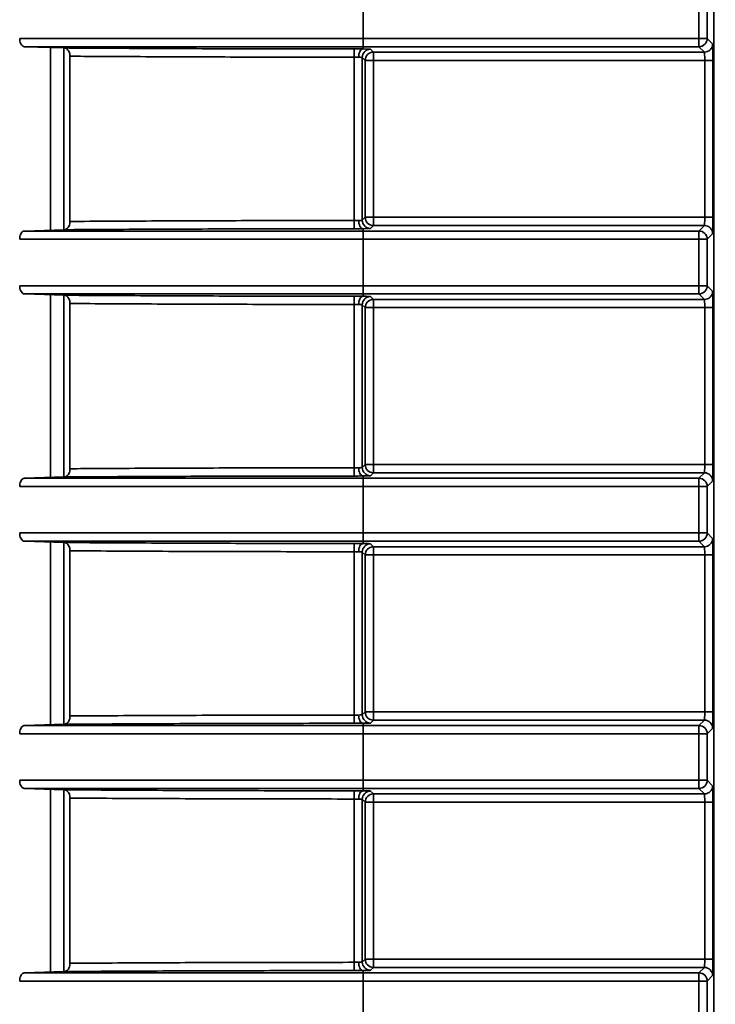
# Model space of a CAD drawing. Header units: millimetres. Extents: x 0 to 1118, y 0 to 864.
# Tile 56 of 250: x 81 to 86, y 488 to 495. Entities that reach past the tile are written whole.
import ezdxf

# ---------------------------------------------------------------- set-up
doc = ezdxf.new("R2010")
doc.units = ezdxf.units.MM
doc.styles.add('SLDTEXTSTYLE0', font='TXT', dxfattribs={"width": 0.605})
doc.dimstyles.new('SLDDIMSTYLE3', dxfattribs={"dimtxt": 4.233333, "dimasz": 4.572, "dimexe": 0, "dimexo": 0.0625, "dimgap": 1.058333, "dimtad": 0, "dimtih": 1, "dimtoh": 1, "dimdec": 1, "dimlfac": 4, "dimrnd": 1e-09, "dimzin": 4, "dimdsep": 46, "dimtxsty": 'SLDTEXTSTYLE0', "dimsah": 1, "dimcen": 0.09, "dimadec": 0, "dimazin": 1, "dimtfac": 1, "dimtofl": 0, "dimtmove": 0, "dimatfit": 3, "dimfxl": 1, "dimfrac": 2, "dimtolj": 1, "dimtzin": 12, "dimarcsym": 0})

# ---------------------------------------------------------------- blocks, each defined once
blk = doc.blocks.new('_D_12')
at = {"color": 7, "linetype": 'Continuous', "lineweight": 0}
for p, q in [((156.1682, 534.5674), (154.7129, 534.5674)), ((154.7129, 534.5674), (154.7129, 528.0704)), ((167.4864, 534.5674), (168.9416, 534.5674)), ((168.9416, 534.5674), (168.9416, 528.0704)), ((77.2975, 503.3869), (77.2975, 532.9191)), ((231.805, 451.8289), (231.805, 532.9191)), ((77.2975, 531.3189), (137.7365, 531.3189)), ((231.805, 531.3189), (171.366, 531.3189)), ((154.7129, 528.0704), (156.1682, 528.0704)), ((168.9416, 528.0704), (167.4864, 528.0704))]:
    blk.add_line(p, q, dxfattribs=at)
at = {"color": 7, "linetype": 'Continuous', "lineweight": 18}
for points in [[(77.2975, 531.3189), (81.8695, 530.5569), (81.8695, 532.0809)], [(231.805, 531.3189), (227.233, 532.0809), (227.233, 530.5569)]]:
    blk.add_solid(points, dxfattribs=at)
at = {"color": 7, "linetype": 'Continuous', "lineweight": 18, "char_height": 4.23333, "attachment_point": 1, "style": 'SLDTEXTSTYLE0'}
for s, insert in [('618.0', (138.7057, 533.5274)), ('24.3', (156.1682, 533.5274))]:
    blk.add_mtext(s, dxfattribs=dict(at, insert=insert))
blk = doc.blocks.new('_D_13')
at = {"color": 7, "linetype": 'Continuous', "lineweight": 0}
for p, q in [((85.0436, 497.0242), (48.5948, 497.0242)), ((50.195, 497.0242), (50.195, 476.8678)), ((57.7944, 475.8977), (56.3392, 475.8977)), ((56.3392, 475.8977), (56.3392, 469.4007)), ((65.8789, 475.8977), (67.3341, 475.8977)), ((67.3341, 475.8977), (67.3341, 469.4007)), ((56.3392, 469.4007), (57.7944, 469.4007)), ((67.3341, 469.4007), (65.8789, 469.4007)), ((50.195, 448.2742), (50.195, 468.4306)), ((85.0436, 448.2742), (48.5948, 448.2742))]:
    blk.add_line(p, q, dxfattribs=at)
at = {"color": 7, "linetype": 'Continuous', "lineweight": 18}
for points in [[(50.195, 497.0242), (49.433, 492.4522), (50.957, 492.4522)], [(50.195, 448.2742), (50.957, 452.8462), (49.433, 452.8462)]]:
    blk.add_solid(points, dxfattribs=at)
at = {"color": 7, "linetype": 'Continuous', "lineweight": 18, "char_height": 4.23333, "attachment_point": 1, "style": 'SLDTEXTSTYLE0'}
for s, insert in [('3X', (31.6006, 474.8578)), ('195.0', (40.3319, 474.8578)), ('7.7', (57.7944, 474.8578))]:
    blk.add_mtext(s, dxfattribs=dict(at, insert=insert))

msp = doc.modelspace()

# ---------------------------------------------------------------- linework, layer by layer
at = {"color": 7, "linetype": 'Continuous', "lineweight": 35}
for p, q in [((86.2063, 449.8492), (86.2063, 495.5742)), ((83.5475, 495.3253), (83.5475, 494.9731)), ((86.0946, 494.9731), (86.0946, 495.3253)), ((86.1571, 495.3253), (86.1571, 494.9731)), ((83.5475, 494.9106), (83.5475, 494.9731)), ((83.5475, 494.9731), (86.0946, 494.9731)), ((86.0946, 494.9106), (86.0946, 494.9731)), ((86.0946, 494.9731), (86.1571, 494.9731)), ((86.1571, 494.9731), (86.1986, 494.9316)), ((80.9785, 494.9105), (81.2811, 494.9008)), ((81.1777, 493.5193), (81.1777, 494.9041)), ((81.2768, 494.9009), (81.2768, 493.5225)), ((83.4788, 494.8933), (83.4788, 494.8309)), ((83.5475, 494.9106), (83.5475, 494.893)), ((86.0946, 494.9106), (83.5475, 494.9106)), ((83.6038, 494.8912), (83.6259, 494.8691)), ((83.6259, 494.8691), (86.1361, 494.8691)), ((83.6259, 494.8066), (83.6259, 494.8691)), ((86.1361, 494.8691), (86.0946, 494.9106)), ((81.3241, 493.5854), (81.3241, 494.838)), ((83.4788, 493.5925), (83.4788, 494.8309)), ((83.5413, 494.8287), (83.5413, 493.5947)), ((83.5634, 494.8066), (83.5413, 494.8287)), ((83.5634, 493.6168), (83.5634, 494.8066)), ((83.6259, 494.8066), (83.5634, 494.8066)), ((86.1383, 494.8066), (83.6259, 494.8066)), ((83.6259, 494.8066), (83.6259, 493.6168)), ((86.2008, 494.8066), (86.1383, 494.8066)), ((86.1383, 493.6168), (86.1383, 494.8066)), ((86.2008, 494.8066), (86.2008, 493.6168)), ((83.4788, 493.5301), (83.4788, 493.5925)), ((83.5413, 493.5947), (83.5634, 493.6168)), ((83.6259, 493.6168), (83.5634, 493.6168)), ((83.6259, 493.5543), (83.6259, 493.6168)), ((83.6259, 493.6168), (86.1383, 493.6168)), ((86.2008, 493.6168), (86.1383, 493.6168)), ((81.2811, 493.5226), (80.9785, 493.5129)), ((83.5475, 493.5304), (83.5475, 493.5128)), ((83.5475, 493.4503), (83.5475, 493.5128)), ((83.5475, 493.5128), (86.0946, 493.5128)), ((83.6259, 493.5543), (83.6038, 493.5322)), ((86.1361, 493.5543), (83.6259, 493.5543)), ((86.0946, 493.5128), (86.1361, 493.5543)), ((86.0946, 493.4503), (86.0946, 493.5128)), ((83.5475, 493.4503), (83.5475, 493.0981)), ((86.0946, 493.4503), (83.5475, 493.4503)), ((86.0946, 493.0981), (86.0946, 493.4503)), ((86.0946, 493.4503), (86.1571, 493.4503)), ((86.1986, 493.4918), (86.1571, 493.4503)), ((86.1571, 493.4503), (86.1571, 493.0981)), ((83.5475, 493.0356), (83.5475, 493.0981)), ((83.5475, 493.0981), (86.0946, 493.0981)), ((86.0946, 493.0356), (86.0946, 493.0981)), ((86.0946, 493.0981), (86.1571, 493.0981)), ((86.1571, 493.0981), (86.1986, 493.0566)), ((80.9785, 493.0355), (81.2811, 493.0258)), ((81.1777, 491.6443), (81.1777, 493.0291)), ((81.2768, 493.0259), (81.2768, 491.6475)), ((83.4788, 493.0183), (83.4788, 492.9559)), ((83.5475, 493.0356), (83.5475, 493.018)), ((86.0946, 493.0356), (83.5475, 493.0356)), ((83.6038, 493.0162), (83.6259, 492.9941)), ((83.6259, 492.9941), (86.1361, 492.9941)), ((83.6259, 492.9316), (83.6259, 492.9941)), ((86.1361, 492.9941), (86.0946, 493.0356)), ((81.3241, 491.7104), (81.3241, 492.963)), ((83.4788, 491.7175), (83.4788, 492.9559)), ((83.5413, 492.9537), (83.5413, 491.7197)), ((83.5634, 492.9316), (83.5413, 492.9537)), ((83.5634, 491.7418), (83.5634, 492.9316)), ((83.6259, 492.9316), (83.5634, 492.9316)), ((83.6259, 492.9316), (83.6259, 491.7418)), ((86.1383, 492.9316), (83.6259, 492.9316)), ((86.2008, 492.9316), (86.1383, 492.9316)), ((86.1383, 491.7418), (86.1383, 492.9316)), ((86.2008, 492.9316), (86.2008, 491.7418)), ((83.4788, 491.6551), (83.4788, 491.7175)), ((83.5413, 491.7197), (83.5634, 491.7418)), ((83.6259, 491.7418), (83.5634, 491.7418)), ((83.6259, 491.6793), (83.6259, 491.7418)), ((83.6259, 491.7418), (86.1383, 491.7418)), ((86.2008, 491.7418), (86.1383, 491.7418)), ((81.2811, 491.6476), (80.9785, 491.6379)), ((83.5475, 491.6554), (83.5475, 491.6378)), ((83.5475, 491.5753), (83.5475, 491.6378)), ((83.5475, 491.6378), (86.0946, 491.6378)), ((83.6259, 491.6793), (83.6038, 491.6572)), ((86.1361, 491.6793), (83.6259, 491.6793)), ((86.0946, 491.6378), (86.1361, 491.6793)), ((86.0946, 491.5753), (86.0946, 491.6378)), ((83.5475, 491.5753), (83.5475, 491.2231)), ((86.0946, 491.5753), (83.5475, 491.5753)), ((86.0946, 491.2231), (86.0946, 491.5753)), ((86.0946, 491.5753), (86.1571, 491.5753)), ((86.1986, 491.6168), (86.1571, 491.5753)), ((86.1571, 491.5753), (86.1571, 491.2231)), ((83.5475, 491.1606), (83.5475, 491.2231)), ((83.5475, 491.2231), (86.0946, 491.2231)), ((86.0946, 491.1606), (86.0946, 491.2231)), ((86.0946, 491.2231), (86.1571, 491.2231)), ((86.1571, 491.2231), (86.1986, 491.1816)), ((80.9785, 491.1605), (81.2811, 491.1508)), ((81.1777, 489.7693), (81.1777, 491.1541)), ((81.2768, 491.1509), (81.2768, 489.7725)), ((83.4788, 491.1433), (83.4788, 491.0809)), ((83.5475, 491.1606), (83.5475, 491.143)), ((86.0946, 491.1606), (83.5475, 491.1606)), ((83.6038, 491.1412), (83.6259, 491.1191)), ((83.6259, 491.1191), (86.1361, 491.1191)), ((83.6259, 491.0566), (83.6259, 491.1191)), ((86.1361, 491.1191), (86.0946, 491.1606)), ((81.3241, 489.8354), (81.3241, 491.088)), ((83.4788, 489.8425), (83.4788, 491.0809)), ((83.5413, 491.0787), (83.5413, 489.8447)), ((83.5634, 491.0566), (83.5413, 491.0787)), ((83.5634, 489.8668), (83.5634, 491.0566)), ((83.6259, 491.0566), (83.5634, 491.0566)), ((83.6259, 491.0566), (83.6259, 489.8668)), ((86.1383, 491.0566), (83.6259, 491.0566)), ((86.2008, 491.0566), (86.1383, 491.0566)), ((86.1383, 489.8668), (86.1383, 491.0566)), ((86.2008, 491.0566), (86.2008, 489.8668)), ((83.5413, 489.8447), (83.5634, 489.8668)), ((83.6259, 489.8668), (83.5634, 489.8668)), ((83.6259, 489.8043), (83.6259, 489.8668)), ((83.6259, 489.8668), (86.1383, 489.8668)), ((86.2008, 489.8668), (86.1383, 489.8668)), ((81.2811, 489.7726), (80.9785, 489.7629)), ((83.4788, 489.7801), (83.4788, 489.8425)), ((83.5475, 489.7804), (83.5475, 489.7628)), ((83.6259, 489.8043), (83.6038, 489.7822)), ((86.1361, 489.8043), (83.6259, 489.8043)), ((86.0946, 489.7628), (86.1361, 489.8043)), ((83.5475, 489.7003), (83.5475, 489.7628)), ((83.5475, 489.7628), (86.0946, 489.7628)), ((83.5475, 489.7003), (83.5475, 489.3481)), ((86.0946, 489.7003), (83.5475, 489.7003)), ((86.0946, 489.7003), (86.0946, 489.7628)), ((86.0946, 489.3481), (86.0946, 489.7003)), ((86.0946, 489.7003), (86.1571, 489.7003)), ((86.1986, 489.7418), (86.1571, 489.7003)), ((86.1571, 489.7003), (86.1571, 489.3481)), ((83.5475, 489.2856), (83.5475, 489.3481)), ((83.5475, 489.3481), (86.0946, 489.3481)), ((86.0946, 489.2856), (86.0946, 489.3481)), ((86.0946, 489.3481), (86.1571, 489.3481)), ((86.1571, 489.3481), (86.1986, 489.3066)), ((80.9785, 489.2855), (81.2811, 489.2758)), ((81.1777, 487.8943), (81.1777, 489.2791)), ((81.2768, 489.2759), (81.2768, 487.8975)), ((83.4788, 489.2683), (83.4788, 489.2059)), ((83.5475, 489.2856), (83.5475, 489.268)), ((86.0946, 489.2856), (83.5475, 489.2856)), ((83.6038, 489.2662), (83.6259, 489.2441)), ((86.1361, 489.2441), (86.0946, 489.2856)), ((81.3241, 487.9604), (81.3241, 489.213)), ((83.4788, 487.9675), (83.4788, 489.2059)), ((83.5413, 489.2037), (83.5413, 487.9697)), ((83.5634, 489.1816), (83.5413, 489.2037)), ((83.5634, 487.9918), (83.5634, 489.1816)), ((83.6259, 489.1816), (83.5634, 489.1816)), ((83.6259, 489.2441), (86.1361, 489.2441)), ((83.6259, 489.1816), (83.6259, 489.2441)), ((86.1383, 489.1816), (83.6259, 489.1816)), ((83.6259, 489.1816), (83.6259, 487.9918)), ((86.2008, 489.1816), (86.1383, 489.1816)), ((86.1383, 487.9918), (86.1383, 489.1816)), ((86.2008, 489.1816), (86.2008, 487.9918)), ((83.5413, 487.9697), (83.5634, 487.9918)), ((83.6259, 487.9918), (83.5634, 487.9918)), ((83.6259, 487.9293), (83.6259, 487.9918)), ((83.6259, 487.9918), (86.1383, 487.9918)), ((86.2008, 487.9918), (86.1383, 487.9918)), ((83.4788, 487.9051), (83.4788, 487.9675)), ((83.5475, 487.9054), (83.5475, 487.8878)), ((83.6259, 487.9293), (83.6038, 487.9072)), ((86.1361, 487.9293), (83.6259, 487.9293)), ((86.0946, 487.8878), (86.1361, 487.9293)), ((81.2811, 487.8976), (80.9785, 487.8879)), ((83.5475, 487.8253), (83.5475, 487.8878)), ((83.5475, 487.8878), (86.0946, 487.8878)), ((86.0946, 487.8253), (86.0946, 487.8878)), ((86.1986, 487.8668), (86.1571, 487.8253)), ((83.5475, 487.8253), (83.5475, 487.4731)), ((86.0946, 487.8253), (83.5475, 487.8253)), ((86.0946, 487.4731), (86.0946, 487.8253)), ((86.0946, 487.8253), (86.1571, 487.8253)), ((86.1571, 487.8253), (86.1571, 487.4731))]:
    msp.add_line(p, q, dxfattribs=at)
at = {"color": 7, "linetype": 'Continuous', "lineweight": 35, "flags": 128}
for points in [[(83.5475, 494.893), (83.5409, 494.8916), (83.5345, 494.888), (83.5286, 494.8821), (83.5234, 494.8744), (83.5191, 494.8649), (83.5159, 494.8542), (83.5139, 494.8426), (83.5132, 494.8305)], [(83.5475, 493.5304), (83.5409, 493.5318), (83.5345, 493.5354), (83.5286, 493.5413), (83.5234, 493.549), (83.5191, 493.5585), (83.5159, 493.5692), (83.5139, 493.5808), (83.5132, 493.5929)], [(83.5475, 493.018), (83.5409, 493.0166), (83.5345, 493.013), (83.5286, 493.0071), (83.5234, 492.9994), (83.5191, 492.9899), (83.5159, 492.9792), (83.5139, 492.9676), (83.5132, 492.9555)], [(83.5475, 491.6554), (83.5409, 491.6568), (83.5345, 491.6604), (83.5286, 491.6663), (83.5234, 491.674), (83.5191, 491.6835), (83.5159, 491.6942), (83.5139, 491.7058), (83.5132, 491.7179)], [(83.5475, 491.143), (83.5409, 491.1416), (83.5345, 491.138), (83.5286, 491.1321), (83.5234, 491.1244), (83.5191, 491.1149), (83.5159, 491.1042), (83.5139, 491.0926), (83.5132, 491.0805)], [(83.5475, 489.7804), (83.5409, 489.7818), (83.5345, 489.7854), (83.5286, 489.7913), (83.5234, 489.799), (83.5191, 489.8085), (83.5159, 489.8192), (83.5139, 489.8308), (83.5132, 489.8429)], [(83.5475, 489.268), (83.5409, 489.2666), (83.5345, 489.263), (83.5286, 489.2571), (83.5234, 489.2494), (83.5191, 489.2399), (83.5159, 489.2292), (83.5139, 489.2176), (83.5132, 489.2055)], [(83.5475, 487.9054), (83.5409, 487.9068), (83.5345, 487.9104), (83.5286, 487.9163), (83.5234, 487.924), (83.5191, 487.9335), (83.5159, 487.9442), (83.5139, 487.9558), (83.5132, 487.9679)]]:
    msp.add_lwpolyline(points, dxfattribs=at)
at = {"color": 7, "linetype": 'Continuous', "lineweight": 35}
for centre, start, end in [((86.0946, 494.9731), 270.02044, 359.97956), ((86.1361, 494.9316), 270.02044, 359.97956), ((83.6038, 494.8287), 90.02044, 179.97956), ((83.6259, 494.8066), 90.02044, 179.97956), ((83.6038, 493.5947), 180.02044, 269.97956), ((83.6259, 493.6168), 180.02044, 269.97956), ((86.0946, 493.4503), 0.02044, 89.97956), ((86.1361, 493.4918), 0.02044, 89.97956), ((86.0946, 493.0981), 270.02044, 359.97956), ((86.1361, 493.0566), 270.02044, 359.97956), ((83.6038, 492.9537), 90.02044, 179.97956), ((83.6259, 492.9316), 90.02044, 179.97956), ((83.6038, 491.7197), 180.02044, 269.97956), ((83.6259, 491.7418), 180.02044, 269.97956), ((86.0946, 491.5753), 0.02044, 89.97956), ((86.1361, 491.6168), 0.02044, 89.97956), ((86.0946, 491.2231), 270.02044, 359.97956), ((83.6038, 491.0787), 90.02044, 179.97956), ((83.6259, 491.0566), 90.02044, 179.97956), ((86.1361, 491.1816), 270.02044, 359.97956), ((83.6038, 489.8447), 180.02044, 269.97956), ((83.6259, 489.8668), 180.02044, 269.97956), ((86.1361, 489.7418), 0.02044, 89.97956), ((86.0946, 489.7003), 0.02044, 89.97956), ((86.0946, 489.3481), 270.02044, 359.97956), ((83.6038, 489.2037), 90.02044, 179.97956), ((86.1361, 489.3066), 270.02044, 359.97956), ((83.6259, 489.1816), 90.02044, 179.97956), ((83.6259, 487.9918), 180.02044, 269.97956), ((83.6038, 487.9697), 180.02044, 269.97956), ((86.1361, 487.8668), 0.02044, 89.97956), ((86.0946, 487.8253), 0.02044, 89.97956)]:
    msp.add_arc(centre, 0.0625, start, end, dxfattribs=at)
for centre, major_axis, ratio, start_param, end_param in [((86.1986, 494.8066), (0, 0.125), 0.017455, 4.712389, 6.265732), ((83.4788, 494.8912), (0.125, 0), 0.017455, 0.017453, 0.98898), ((86.1361, 494.8066), (0, 0.0625), 0.03491, 4.712389, 6.265732), ((83.4788, 494.8287), (0.0625, 0), 0.03491, 0.017453, 0.98898), ((83.4788, 493.5947), (0.0625, 0), 0.03491, 5.294205, 6.265732), ((86.1361, 493.6168), (0, 0.0625), 0.03491, 3.159046, 4.712389), ((86.1986, 493.6168), (0, 0.125), 0.017455, 3.159046, 4.712389), ((83.4788, 493.5322), (0.125, 0), 0.017455, 5.294205, 6.265732), ((86.1986, 492.9316), (0, 0.125), 0.017455, 4.712389, 6.265732), ((83.4788, 493.0162), (0.125, 0), 0.017455, 0.017453, 0.98898), ((86.1361, 492.9316), (0, 0.0625), 0.03491, 4.712389, 6.265732), ((83.4788, 492.9537), (0.0625, 0), 0.03491, 0.017453, 0.98898), ((83.4788, 491.7197), (0.0625, 0), 0.03491, 5.294205, 6.265732), ((86.1361, 491.7418), (0, 0.0625), 0.03491, 3.159046, 4.712389), ((86.1986, 491.7418), (0, 0.125), 0.017455, 3.159046, 4.712389), ((83.4788, 491.6572), (0.125, 0), 0.017455, 5.294205, 6.265732), ((83.4788, 491.1412), (0.125, 0), 0.017455, 0.017453, 0.98898), ((86.1361, 491.0566), (0, 0.0625), 0.03491, 4.712389, 6.265732), ((86.1986, 491.0566), (0, 0.125), 0.017455, 4.712389, 6.265732), ((83.4788, 491.0787), (0.0625, 0), 0.03491, 0.017453, 0.98898), ((83.4788, 489.8447), (0.0625, 0), 0.03491, 5.294205, 6.265732), ((86.1361, 489.8668), (0, 0.0625), 0.03491, 3.159046, 4.712389), ((86.1986, 489.8668), (0, 0.125), 0.017455, 3.159046, 4.712389), ((83.4788, 489.7822), (0.125, 0), 0.017455, 5.294205, 6.265732), ((83.4788, 489.2662), (0.125, 0), 0.017455, 0.017453, 0.98898), ((86.1986, 489.1816), (0, 0.125), 0.017455, 4.712389, 6.265732), ((83.4788, 489.2037), (0.0625, 0), 0.03491, 0.017453, 0.98898), ((86.1361, 489.1816), (0, 0.0625), 0.03491, 4.712389, 6.265732), ((86.1361, 487.9918), (0, 0.0625), 0.03491, 3.159046, 4.712389), ((86.1986, 487.9918), (0, 0.125), 0.017455, 3.159046, 4.712389), ((83.4788, 487.9697), (0.0625, 0), 0.03491, 5.294205, 6.265732), ((83.4788, 487.9072), (0.125, 0), 0.017455, 5.294205, 6.265732)]:
    msp.add_ellipse(centre, major_axis=major_axis, ratio=ratio, start_param=start_param, end_param=end_param, dxfattribs=at)
for points, knots in [([(80.9427, 494.973), (81.0323, 494.973), (81.4385, 494.9731), (82.0873, 494.9731), (82.8751, 494.9731), (83.3264, 494.9731), (83.5475, 494.9731)], [0, 0, 0, 0, 0.109375, 0.495956, 0.753142, 1, 1, 1, 1]), ([(80.9785, 494.9105), (80.9744, 494.9114), (80.9661, 494.9131), (80.9552, 494.9245), (80.9471, 494.9409), (80.9432, 494.9582), (80.9429, 494.9691), (80.9427, 494.973)], [0, 0, 0, 0, 0.221869, 0.443802, 0.663872, 0.880404, 1, 1, 1, 1]), ([(83.5475, 494.9106), (83.5475, 494.9106), (83.3287, 494.9106), (82.8816, 494.9106), (82.1017, 494.9106), (81.4628, 494.9106), (81.0638, 494.9105), (80.9785, 494.9105)], [0, 0, 0, 0, 0.0000057, 0.2479024, 0.5061761, 0.8943954, 1, 1, 1, 1]), ([(81.2811, 494.9008), (81.3313, 494.9004), (81.6089, 494.8986), (82.114, 494.896), (82.7964, 494.8938), (83.2513, 494.8935), (83.4788, 494.8933)], [0, 0, 0, 0, 0.068438, 0.378955, 0.689476, 1, 1, 1, 1]), ([(81.3241, 494.838), (81.3238, 494.8441), (81.323, 494.8563), (81.3174, 494.8728), (81.3088, 494.8867), (81.2965, 494.8979), (81.2866, 494.8997), (81.2811, 494.9008)], [0, 0, 0, 0, 0.169955, 0.339424, 0.520668, 0.733557, 1, 1, 1, 1]), ([(83.4788, 494.8933), (83.4929, 494.8933), (83.5171, 494.8933), (83.539, 494.8931), (83.5475, 494.893), (83.5475, 494.893)], [0, 0, 0, 0, 0.579226, 0.999793, 1, 1, 1, 1]), ([(83.4788, 494.8309), (83.2513, 494.831), (82.7963, 494.8314), (82.1137, 494.8335), (81.623, 494.836), (81.3598, 494.8377), (81.3241, 494.838)], [0, 0, 0, 0, 0.316778, 0.633556, 0.950335, 1, 1, 1, 1]), ([(83.5132, 494.8305), (83.5087, 494.8306), (83.4981, 494.8308), (83.4859, 494.8308), (83.4788, 494.8309)], [0, 0, 0, 0, 0.420785, 1, 1, 1, 1]), ([(81.2811, 493.5226), (81.2872, 493.5239), (81.2983, 493.5261), (81.3116, 493.5398), (81.3203, 493.5572), (81.3238, 493.5733), (81.3241, 493.5829), (81.3241, 493.5854)], [0, 0, 0, 0, 0.294984, 0.534487, 0.731863, 0.930369, 1, 1, 1, 1]), ([(81.3241, 493.5854), (81.3598, 493.5856), (81.623, 493.5874), (82.1137, 493.5899), (82.7963, 493.592), (83.2513, 493.5924), (83.4788, 493.5925)], [0, 0, 0, 0, 0.049665, 0.366444, 0.683222, 1, 1, 1, 1]), ([(83.4788, 493.5925), (83.4839, 493.5926), (83.4961, 493.5926), (83.5069, 493.5928), (83.5132, 493.5929)], [0, 0, 0, 0, 0.420744, 1, 1, 1, 1]), ([(80.9427, 493.4504), (80.9431, 493.4573), (80.9439, 493.4712), (80.9501, 493.4897), (80.9591, 493.5039), (80.9692, 493.5115), (80.9759, 493.5125), (80.9785, 493.5129)], [0, 0, 0, 0, 0.2129082, 0.425763, 0.6401537, 0.8578794, 1, 1, 1, 1]), ([(80.9785, 493.5129), (81.0638, 493.5129), (81.4628, 493.5128), (82.1017, 493.5128), (82.8816, 493.5128), (83.3287, 493.5128), (83.5475, 493.5128), (83.5475, 493.5128)], [0, 0, 0, 0, 0.105605, 0.493824, 0.752098, 0.999994, 1, 1, 1, 1]), ([(83.4788, 493.5301), (83.2513, 493.5299), (82.7964, 493.5295), (82.114, 493.5274), (81.6089, 493.5248), (81.3313, 493.523), (81.2811, 493.5226)], [0, 0, 0, 0, 0.310524, 0.621045, 0.931562, 1, 1, 1, 1]), ([(83.5475, 493.5304), (83.5475, 493.5304), (83.5358, 493.5303), (83.5132, 493.5301), (83.489, 493.5301), (83.4788, 493.5301)], [0, 0, 0, 0, 0.000207, 0.579247, 1, 1, 1, 1]), ([(83.5475, 493.4503), (83.3264, 493.4503), (82.8751, 493.4503), (82.0873, 493.4503), (81.4385, 493.4503), (81.0323, 493.4504), (80.9427, 493.4504)], [0, 0, 0, 0, 0.2468581, 0.5040435, 0.8906246, 1, 1, 1, 1]), ([(80.9427, 493.098), (81.0323, 493.098), (81.4385, 493.0981), (82.0873, 493.0981), (82.8751, 493.0981), (83.3264, 493.0981), (83.5475, 493.0981)], [0, 0, 0, 0, 0.1093754, 0.4959565, 0.7531419, 1, 1, 1, 1]), ([(80.9785, 493.0355), (80.9744, 493.0364), (80.9661, 493.0381), (80.9552, 493.0495), (80.9471, 493.0659), (80.9432, 493.0832), (80.9429, 493.0941), (80.9427, 493.098)], [0, 0, 0, 0, 0.221869, 0.443802, 0.663872, 0.880404, 1, 1, 1, 1]), ([(83.5475, 493.0356), (83.5475, 493.0356), (83.3287, 493.0356), (82.8816, 493.0356), (82.1017, 493.0356), (81.4628, 493.0356), (81.0638, 493.0355), (80.9785, 493.0355)], [0, 0, 0, 0, 0.000006, 0.247902, 0.506176, 0.894395, 1, 1, 1, 1]), ([(81.2811, 493.0258), (81.3313, 493.0254), (81.6089, 493.0236), (82.114, 493.021), (82.7964, 493.0188), (83.2513, 493.0185), (83.4788, 493.0183)], [0, 0, 0, 0, 0.068438, 0.378955, 0.689476, 1, 1, 1, 1]), ([(81.3241, 492.963), (81.3238, 492.9691), (81.323, 492.9813), (81.3174, 492.9978), (81.3088, 493.0117), (81.2965, 493.0229), (81.2866, 493.0247), (81.2811, 493.0258)], [0, 0, 0, 0, 0.169955, 0.339424, 0.520668, 0.733557, 1, 1, 1, 1]), ([(83.4788, 493.0183), (83.4929, 493.0183), (83.5171, 493.0183), (83.539, 493.0181), (83.5475, 493.018), (83.5475, 493.018)], [0, 0, 0, 0, 0.579226, 0.999793, 1, 1, 1, 1]), ([(83.4788, 492.9559), (83.2513, 492.956), (82.7963, 492.9564), (82.1137, 492.9585), (81.623, 492.961), (81.3598, 492.9627), (81.3241, 492.963)], [0, 0, 0, 0, 0.316778, 0.633556, 0.950335, 1, 1, 1, 1]), ([(83.5132, 492.9555), (83.5087, 492.9556), (83.4981, 492.9558), (83.4859, 492.9558), (83.4788, 492.9559)], [0, 0, 0, 0, 0.420785, 1, 1, 1, 1]), ([(81.2811, 491.6476), (81.2872, 491.6489), (81.2983, 491.6511), (81.3116, 491.6648), (81.3203, 491.6822), (81.3238, 491.6983), (81.3241, 491.7079), (81.3241, 491.7104)], [0, 0, 0, 0, 0.294984, 0.534487, 0.731863, 0.930369, 1, 1, 1, 1]), ([(81.3241, 491.7104), (81.3598, 491.7106), (81.623, 491.7124), (82.1137, 491.7149), (82.7963, 491.717), (83.2513, 491.7174), (83.4788, 491.7175)], [0, 0, 0, 0, 0.049665, 0.366444, 0.683222, 1, 1, 1, 1]), ([(83.4788, 491.7175), (83.4839, 491.7176), (83.4961, 491.7176), (83.5069, 491.7178), (83.5132, 491.7179)], [0, 0, 0, 0, 0.4207443, 1, 1, 1, 1]), ([(80.9427, 491.5754), (80.9431, 491.5823), (80.9439, 491.5962), (80.9501, 491.6147), (80.9591, 491.6289), (80.9692, 491.6365), (80.9759, 491.6375), (80.9785, 491.6379)], [0, 0, 0, 0, 0.212908, 0.425763, 0.640154, 0.857879, 1, 1, 1, 1]), ([(80.9785, 491.6379), (81.0638, 491.6379), (81.4628, 491.6378), (82.1017, 491.6378), (82.8816, 491.6378), (83.3287, 491.6378), (83.5475, 491.6378), (83.5475, 491.6378)], [0, 0, 0, 0, 0.105605, 0.493824, 0.752098, 0.999994, 1, 1, 1, 1]), ([(83.4788, 491.6551), (83.2513, 491.6549), (82.7964, 491.6545), (82.114, 491.6524), (81.6089, 491.6498), (81.3313, 491.648), (81.2811, 491.6476)], [0, 0, 0, 0, 0.310524, 0.621045, 0.931562, 1, 1, 1, 1]), ([(83.5475, 491.6554), (83.5475, 491.6554), (83.5358, 491.6553), (83.5132, 491.6551), (83.489, 491.6551), (83.4788, 491.6551)], [0, 0, 0, 0, 0.000207, 0.579247, 1, 1, 1, 1]), ([(83.5475, 491.5753), (83.3264, 491.5753), (82.8751, 491.5753), (82.0873, 491.5753), (81.4385, 491.5753), (81.0323, 491.5754), (80.9427, 491.5754)], [0, 0, 0, 0, 0.246858, 0.504044, 0.890625, 1, 1, 1, 1]), ([(80.9427, 491.223), (81.0323, 491.223), (81.4385, 491.2231), (82.0873, 491.2231), (82.8751, 491.2231), (83.3264, 491.2231), (83.5475, 491.2231)], [0, 0, 0, 0, 0.109375, 0.495956, 0.753142, 1, 1, 1, 1]), ([(80.9785, 491.1605), (80.9744, 491.1614), (80.9661, 491.1631), (80.9552, 491.1745), (80.9471, 491.1909), (80.9432, 491.2082), (80.9429, 491.2191), (80.9427, 491.223)], [0, 0, 0, 0, 0.221869, 0.443802, 0.663872, 0.880404, 1, 1, 1, 1]), ([(83.5475, 491.1606), (83.5475, 491.1606), (83.3287, 491.1606), (82.8816, 491.1606), (82.1017, 491.1606), (81.4628, 491.1606), (81.0638, 491.1605), (80.9785, 491.1605)], [0, 0, 0, 0, 0.000006, 0.247902, 0.506176, 0.894395, 1, 1, 1, 1]), ([(81.2811, 491.1508), (81.3313, 491.1504), (81.6089, 491.1486), (82.114, 491.146), (82.7964, 491.1438), (83.2513, 491.1435), (83.4788, 491.1433)], [0, 0, 0, 0, 0.068438, 0.378955, 0.689476, 1, 1, 1, 1]), ([(81.3241, 491.088), (81.3238, 491.0941), (81.323, 491.1063), (81.3174, 491.1228), (81.3088, 491.1367), (81.2965, 491.1479), (81.2866, 491.1497), (81.2811, 491.1508)], [0, 0, 0, 0, 0.169955, 0.339424, 0.520668, 0.733557, 1, 1, 1, 1]), ([(83.4788, 491.1433), (83.4929, 491.1433), (83.5171, 491.1433), (83.539, 491.1431), (83.5475, 491.143), (83.5475, 491.143)], [0, 0, 0, 0, 0.579226, 0.999793, 1, 1, 1, 1]), ([(83.4788, 491.0809), (83.2513, 491.081), (82.7963, 491.0814), (82.1137, 491.0835), (81.623, 491.086), (81.3598, 491.0877), (81.3241, 491.088)], [0, 0, 0, 0, 0.316778, 0.633556, 0.950335, 1, 1, 1, 1]), ([(83.5132, 491.0805), (83.5087, 491.0806), (83.4981, 491.0808), (83.4859, 491.0808), (83.4788, 491.0809)], [0, 0, 0, 0, 0.420785, 1, 1, 1, 1]), ([(81.2811, 489.7726), (81.2872, 489.7739), (81.2983, 489.7761), (81.3116, 489.7898), (81.3203, 489.8072), (81.3238, 489.8233), (81.3241, 489.8329), (81.3241, 489.8354)], [0, 0, 0, 0, 0.294984, 0.534487, 0.731863, 0.930369, 1, 1, 1, 1]), ([(83.4788, 489.7801), (83.2513, 489.7799), (82.7964, 489.7795), (82.114, 489.7774), (81.6089, 489.7748), (81.3313, 489.773), (81.2811, 489.7726)], [0, 0, 0, 0, 0.310524, 0.621045, 0.931562, 1, 1, 1, 1]), ([(81.3241, 489.8354), (81.3598, 489.8356), (81.623, 489.8374), (82.1137, 489.8399), (82.7963, 489.842), (83.2513, 489.8424), (83.4788, 489.8425)], [0, 0, 0, 0, 0.049665, 0.366444, 0.683222, 1, 1, 1, 1]), ([(83.4788, 489.8425), (83.4839, 489.8426), (83.4961, 489.8426), (83.5069, 489.8428), (83.5132, 489.8429)], [0, 0, 0, 0, 0.420744, 1, 1, 1, 1]), ([(83.5475, 489.7804), (83.5475, 489.7804), (83.5358, 489.7803), (83.5132, 489.7801), (83.489, 489.7801), (83.4788, 489.7801)], [0, 0, 0, 0, 0.000207, 0.579247, 1, 1, 1, 1]), ([(80.9427, 489.7004), (80.9431, 489.7073), (80.9439, 489.7212), (80.9501, 489.7397), (80.9591, 489.7539), (80.9692, 489.7615), (80.9759, 489.7625), (80.9785, 489.7629)], [0, 0, 0, 0, 0.212908, 0.425763, 0.640154, 0.857879, 1, 1, 1, 1]), ([(83.5475, 489.7003), (83.3264, 489.7003), (82.8751, 489.7003), (82.0873, 489.7003), (81.4385, 489.7003), (81.0323, 489.7004), (80.9427, 489.7004)], [0, 0, 0, 0, 0.246858, 0.504044, 0.890625, 1, 1, 1, 1]), ([(80.9785, 489.7629), (81.0638, 489.7629), (81.4628, 489.7628), (82.1017, 489.7628), (82.8816, 489.7628), (83.3287, 489.7628), (83.5475, 489.7628), (83.5475, 489.7628)], [0, 0, 0, 0, 0.1056046, 0.4938239, 0.7520976, 0.9999943, 1, 1, 1, 1]), ([(80.9427, 489.348), (81.0323, 489.348), (81.4385, 489.3481), (82.0873, 489.3481), (82.8751, 489.3481), (83.3264, 489.3481), (83.5475, 489.3481)], [0, 0, 0, 0, 0.109375, 0.495956, 0.753142, 1, 1, 1, 1]), ([(80.9785, 489.2855), (80.9744, 489.2864), (80.9661, 489.2881), (80.9552, 489.2995), (80.9471, 489.3159), (80.9432, 489.3332), (80.9429, 489.3441), (80.9427, 489.348)], [0, 0, 0, 0, 0.221869, 0.443802, 0.663872, 0.880404, 1, 1, 1, 1]), ([(83.5475, 489.2856), (83.5475, 489.2856), (83.3287, 489.2856), (82.8816, 489.2856), (82.1017, 489.2856), (81.4628, 489.2856), (81.0638, 489.2855), (80.9785, 489.2855)], [0, 0, 0, 0, 0.000006, 0.247902, 0.506176, 0.894395, 1, 1, 1, 1]), ([(81.2811, 489.2758), (81.3313, 489.2754), (81.6089, 489.2736), (82.114, 489.271), (82.7964, 489.2688), (83.2513, 489.2685), (83.4788, 489.2683)], [0, 0, 0, 0, 0.068438, 0.378955, 0.689476, 1, 1, 1, 1]), ([(81.3241, 489.213), (81.3238, 489.2191), (81.323, 489.2313), (81.3174, 489.2478), (81.3088, 489.2617), (81.2965, 489.2729), (81.2866, 489.2747), (81.2811, 489.2758)], [0, 0, 0, 0, 0.169955, 0.339424, 0.520668, 0.733557, 1, 1, 1, 1]), ([(83.4788, 489.2683), (83.4929, 489.2683), (83.5171, 489.2683), (83.539, 489.2681), (83.5475, 489.268), (83.5475, 489.268)], [0, 0, 0, 0, 0.579226, 0.999793, 1, 1, 1, 1]), ([(83.4788, 489.2059), (83.2513, 489.206), (82.7963, 489.2064), (82.1137, 489.2085), (81.623, 489.211), (81.3598, 489.2127), (81.3241, 489.213)], [0, 0, 0, 0, 0.316778, 0.633556, 0.950335, 1, 1, 1, 1]), ([(83.5132, 489.2055), (83.5087, 489.2056), (83.4981, 489.2058), (83.4859, 489.2058), (83.4788, 489.2059)], [0, 0, 0, 0, 0.420785, 1, 1, 1, 1]), ([(81.2811, 487.8976), (81.2872, 487.8989), (81.2983, 487.9011), (81.3116, 487.9148), (81.3203, 487.9322), (81.3238, 487.9483), (81.3241, 487.9579), (81.3241, 487.9604)], [0, 0, 0, 0, 0.2949836, 0.5344868, 0.7318633, 0.9303687, 1, 1, 1, 1]), ([(83.4788, 487.9051), (83.2513, 487.9049), (82.7964, 487.9045), (82.114, 487.9024), (81.6089, 487.8998), (81.3313, 487.898), (81.2811, 487.8976)], [0, 0, 0, 0, 0.310524, 0.621045, 0.931562, 1, 1, 1, 1]), ([(81.3241, 487.9604), (81.3598, 487.9606), (81.623, 487.9624), (82.1137, 487.9649), (82.7963, 487.967), (83.2513, 487.9674), (83.4788, 487.9675)], [0, 0, 0, 0, 0.049665, 0.366444, 0.683222, 1, 1, 1, 1]), ([(83.4788, 487.9675), (83.4839, 487.9676), (83.4961, 487.9676), (83.5069, 487.9678), (83.5132, 487.9679)], [0, 0, 0, 0, 0.420744, 1, 1, 1, 1]), ([(83.5475, 487.9054), (83.5475, 487.9054), (83.5358, 487.9053), (83.5132, 487.9051), (83.489, 487.9051), (83.4788, 487.9051)], [0, 0, 0, 0, 0.000207, 0.579247, 1, 1, 1, 1]), ([(80.9427, 487.8254), (80.9431, 487.8323), (80.9439, 487.8462), (80.9501, 487.8647), (80.9591, 487.8789), (80.9692, 487.8865), (80.9759, 487.8875), (80.9785, 487.8879)], [0, 0, 0, 0, 0.212908, 0.425763, 0.640154, 0.857879, 1, 1, 1, 1]), ([(80.9785, 487.8879), (81.0638, 487.8879), (81.4628, 487.8878), (82.1017, 487.8878), (82.8816, 487.8878), (83.3287, 487.8878), (83.5475, 487.8878), (83.5475, 487.8878)], [0, 0, 0, 0, 0.105605, 0.493824, 0.752098, 0.999994, 1, 1, 1, 1]), ([(83.5475, 487.8253), (83.3264, 487.8253), (82.8751, 487.8253), (82.0873, 487.8253), (81.4385, 487.8253), (81.0323, 487.8254), (80.9427, 487.8254)], [0, 0, 0, 0, 0.2468581, 0.5040435, 0.8906246, 1, 1, 1, 1])]:
    msp.add_open_spline(points, degree=3, knots=knots, dxfattribs=at)

# ---------------------------------------------------------------- dimensions: what is measured, and where the dimension line sits
at = {"color": 7, "linetype": 'Continuous', "lineweight": 18}
dim = msp.add_linear_dim(base=(231.805, 531.3189), p1=(77.2975, 501.7867), p2=(231.805, 450.2287), dimstyle='SLDDIMSTYLE3', dxfattribs=at)
dim.commit()
dim.dimension.update_dxf_attribs({"geometry": '_D_12', "text_midpoint": (154.5513, 531.3189), "dimtype": 160})
dim = msp.add_linear_dim(base=(50.195, 448.2742), p1=(86.6438, 497.0242), p2=(86.6438, 448.2742), angle=90, text='3X <>', dimstyle='SLDDIMSTYLE3', dxfattribs=at)
dim.commit()
dim.dimension.update_dxf_attribs({"geometry": '_D_13', "text_midpoint": (50.195, 472.6492), "dimtype": 160})

doc.saveas('drawing.dxf')
